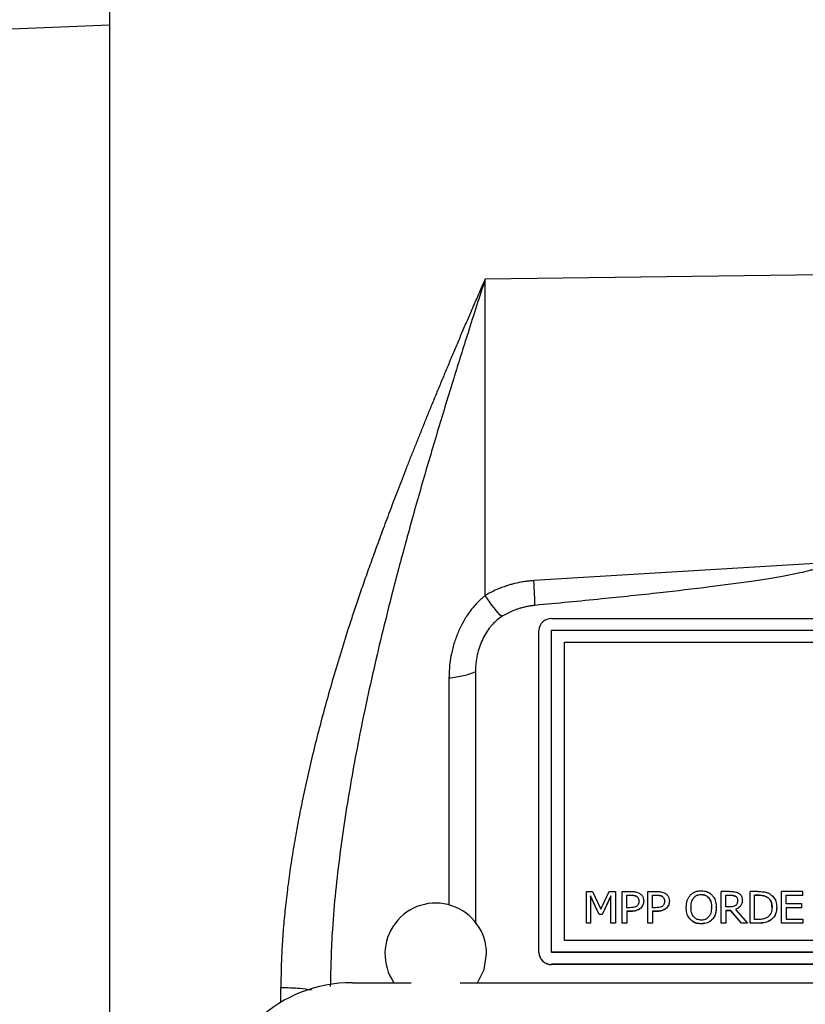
# Model space of a CAD drawing. Header units: inches. Extents: x 0.6 to 16.3, y 0.2 to 11.5.
# Tile 6 of 33: x 3 to 4.2, y 7 to 8.6. Entities that reach past the tile are written whole.
import ezdxf

# ---------------------------------------------------------------- set-up
doc = ezdxf.new("R2010")
doc.units = ezdxf.units.IN
doc.header["$MEASUREMENT"] = 0
doc.styles.add('SLDTEXTSTYLE0', font='TXT', dxfattribs={"width": 0.75})
doc.dimstyles.new('SLDDIMSTYLE1', dxfattribs={"dimtxt": 0.137795, "dimasz": 0.14, "dimexe": 0, "dimexo": 0.0625, "dimgap": 0.034449, "dimtad": 0, "dimdec": 1, "dimlfac": 1.5, "dimrnd": 1e-09, "dimzin": 12, "dimdsep": 46, "dimtxsty": 'SLDTEXTSTYLE0', "dimblk1": 'CLOSED', "dimblk2": 'CLOSED', "dimsah": 1, "dimcen": 0.09, "dimadec": 0, "dimazin": 3, "dimtfac": 1, "dimtdec": 1, "dimtofl": 0, "dimtmove": 0, "dimatfit": 3, "dimldrblk": 'CLOSED', "dimfxl": 0, "dimfrac": 2, "dimtolj": 1, "dimtzin": 12, "dimarcsym": 0})

# ---------------------------------------------------------------- blocks, each defined once
blk = doc.blocks.new('_Closed')
at = {"color": 0, "linetype": 'ByBlock', "lineweight": -2}
for p, q in [((-1, 0.166667), (0, 0)), ((-1, 0.166667), (-1, -0.166667)), ((0, 0), (-1, -0.166667)), ((0, 0), (-1, 0))]:
    blk.add_line(p, q, dxfattribs=at)
blk = doc.blocks.new('_D_10')
at = {"color": 7, "linetype": 'Continuous', "lineweight": 0}
for p, q in [((2.6183, 10.538), (2.5763, 10.538)), ((2.5763, 10.538), (2.5763, 10.3192)), ((2.9238, 10.538), (2.9657, 10.538)), ((2.9657, 10.538), (2.9657, 10.3192)), ((1.2037, 7.7935), (1.2037, 10.3789)), ((4.6589, 10.2779), (4.6589, 10.3789)), ((1.2037, 10.3395), (2.4555, 10.3395)), ((4.6589, 10.3395), (3.0866, 10.3395)), ((2.5763, 10.3192), (2.6183, 10.3192)), ((2.9657, 10.3192), (2.9238, 10.3192))]:
    blk.add_line(p, q, dxfattribs=at)
at = {"color": 7, "linetype": 'Continuous', "lineweight": 18, "xscale": 0.14, "yscale": 0.14, "rotation": 180.0000000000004}
blk.add_blockref('_Closed', (1.2037, 10.3395), dxfattribs=at)
at = {"color": 7, "linetype": 'Continuous', "lineweight": 18, "xscale": 0.14, "yscale": 0.14}
blk.add_blockref('_Closed', (4.6589, 10.3395), dxfattribs=at)
at = {"color": 7, "linetype": 'Continuous', "lineweight": 18, "char_height": 0.1378, "attachment_point": 1, "style": 'SLDTEXTSTYLE0'}
for s, insert in [('132', (2.6183, 10.4969)), ('5.2', (2.6438, 10.2907))]:
    blk.add_mtext(s, dxfattribs=dict(at, insert=insert))

msp = doc.modelspace()

# ---------------------------------------------------------------- linework, layer by layer
at = {"color": 7, "linetype": 'Continuous', "lineweight": 25}
for p, q in [((3.1493, 8.5855), (2.9809, 8.5788)), ((3.1493, 6.3085), (3.1493, 8.5855)), ((4.2706, 8.1923), (3.7401, 8.1857)), ((3.7401, 7.6872), (3.7401, 8.1857)), ((4.2771, 7.739), (3.8167, 7.7108)), ((3.8448, 7.6511), (5.4714, 7.6511)), ((3.8248, 7.1251), (3.8248, 7.6324)), ((3.8448, 7.1254), (3.8448, 7.6326)), ((3.8448, 7.6326), (5.4714, 7.6326)), ((3.8648, 7.614), (5.4514, 7.614)), ((3.8648, 7.1441), (3.8648, 7.614)), ((3.8648, 7.6137), (5.4514, 7.6137)), ((3.7248, 7.5673), (3.7248, 7.1705)), ((3.8995, 7.1715), (3.8995, 7.2213)), ((3.8995, 7.2213), (3.9092, 7.2213)), ((3.9199, 7.1852), (3.9061, 7.2144)), ((3.9061, 7.2144), (3.9061, 7.1715)), ((3.9199, 7.1849), (3.9061, 7.2141)), ((3.9092, 7.2213), (3.9225, 7.1935)), ((3.9225, 7.1935), (3.9354, 7.2213)), ((3.9381, 7.2144), (3.9242, 7.1852)), ((3.9381, 7.2141), (3.9242, 7.1849)), ((3.9354, 7.2213), (3.9452, 7.2213)), ((3.9381, 7.1715), (3.9381, 7.2144)), ((3.9452, 7.2213), (3.9452, 7.1715)), ((3.956, 7.1715), (3.956, 7.2213)), ((3.956, 7.2213), (3.9694, 7.2213)), ((3.9631, 7.2155), (3.969, 7.2155)), ((3.9631, 7.1957), (3.9631, 7.2155)), ((3.9631, 7.2153), (3.969, 7.2153)), ((3.969, 7.2155), (3.969, 7.2153)), ((3.9785, 7.2136), (3.9785, 7.2134)), ((3.9965, 7.1715), (3.9965, 7.2213)), ((3.9965, 7.2213), (4.0099, 7.2213)), ((4.0036, 7.2155), (4.0095, 7.2155)), ((4.0036, 7.1957), (4.0036, 7.2155)), ((4.0036, 7.2153), (4.0095, 7.2153)), ((4.0095, 7.2155), (4.0095, 7.2153)), ((4.019, 7.2136), (4.019, 7.2134)), ((4.0686, 7.2114), (4.0686, 7.2112)), ((4.0804, 7.2166), (4.0804, 7.2163)), ((4.0922, 7.2114), (4.0922, 7.2112)), ((4.1118, 7.1715), (4.1118, 7.2213)), ((4.1255, 7.2213), (4.1118, 7.2213)), ((4.1189, 7.2155), (4.1259, 7.2155)), ((4.1189, 7.1968), (4.1189, 7.2155)), ((4.1189, 7.2153), (4.1259, 7.2153)), ((4.1259, 7.2155), (4.1259, 7.2153)), ((4.1344, 7.2138), (4.1344, 7.2136)), ((4.1694, 7.2213), (4.1573, 7.2213)), ((4.1573, 7.1715), (4.1573, 7.2213)), ((4.1644, 7.2155), (4.1698, 7.2155)), ((4.1644, 7.1772), (4.1644, 7.2155)), ((4.1698, 7.2153), (4.1644, 7.2153)), ((4.1698, 7.2155), (4.1698, 7.2153)), ((4.1839, 7.2125), (4.1839, 7.2123)), ((4.207, 7.1715), (4.207, 7.2213)), ((4.2404, 7.2213), (4.207, 7.2213)), ((4.2141, 7.2017), (4.2141, 7.2154)), ((4.2141, 7.2154), (4.2404, 7.2154)), ((4.2404, 7.2151), (4.2141, 7.2151)), ((4.2404, 7.2154), (4.2404, 7.2213)), ((4.2404, 7.2151), (4.2404, 7.2154)), ((3.968, 7.1957), (3.9631, 7.1957)), ((3.9824, 7.2058), (3.9824, 7.206)), ((3.9898, 7.206), (3.9898, 7.2062)), ((4.0084, 7.1957), (4.0036, 7.1957)), ((4.0228, 7.2058), (4.0228, 7.206)), ((4.0302, 7.206), (4.0302, 7.2062)), ((4.0568, 7.1961), (4.0568, 7.1964)), ((4.0642, 7.1964), (4.0642, 7.1961)), ((4.0966, 7.1961), (4.0966, 7.1964)), ((4.104, 7.1961), (4.104, 7.1964)), ((4.1251, 7.1968), (4.1189, 7.1968)), ((4.1377, 7.207), (4.1377, 7.2072)), ((4.1451, 7.2075), (4.1451, 7.2077)), ((4.1919, 7.1962), (4.1919, 7.1964)), ((4.1993, 7.1961), (4.1993, 7.1963)), ((4.2386, 7.2017), (4.2141, 7.2017)), ((4.2141, 7.1958), (4.2386, 7.1958)), ((4.2141, 7.1958), (4.2141, 7.1774)), ((4.2386, 7.1956), (4.2141, 7.1956)), ((4.2386, 7.1958), (4.2386, 7.2017)), ((4.2386, 7.1956), (4.2386, 7.1958)), ((3.9242, 7.1852), (3.9199, 7.1852)), ((3.9199, 7.1849), (3.9199, 7.1852)), ((3.9242, 7.1849), (3.9199, 7.1849)), ((3.9242, 7.1849), (3.9242, 7.1852)), ((3.9691, 7.19), (3.9631, 7.19)), ((3.9631, 7.19), (3.9631, 7.1715)), ((3.9691, 7.1898), (3.9631, 7.1898)), ((3.9691, 7.1898), (3.9691, 7.19)), ((3.9851, 7.195), (3.9851, 7.1952)), ((4.0096, 7.19), (4.0036, 7.19)), ((4.0036, 7.19), (4.0036, 7.1715)), ((4.0096, 7.1898), (4.0036, 7.1898)), ((4.0096, 7.1898), (4.0096, 7.19)), ((4.0255, 7.195), (4.0255, 7.1952)), ((4.127, 7.1913), (4.1189, 7.1913)), ((4.1189, 7.1913), (4.1189, 7.1715)), ((4.127, 7.191), (4.1189, 7.191)), ((4.1438, 7.1715), (4.127, 7.1913)), ((4.127, 7.191), (4.127, 7.1913)), ((4.1438, 7.1712), (4.127, 7.191)), ((4.1341, 7.1931), (4.153, 7.1715)), ((3.9061, 7.1715), (3.8995, 7.1715)), ((3.8995, 7.1712), (3.8995, 7.1715)), ((3.9061, 7.1712), (3.8995, 7.1712)), ((3.9061, 7.1712), (3.9061, 7.1715)), ((3.9452, 7.1715), (3.9381, 7.1715)), ((3.9381, 7.1712), (3.9381, 7.1715)), ((3.9452, 7.1712), (3.9381, 7.1712)), ((3.9452, 7.1712), (3.9452, 7.1715)), ((3.9631, 7.1715), (3.956, 7.1715)), ((3.956, 7.1712), (3.956, 7.1715)), ((3.9631, 7.1712), (3.956, 7.1712)), ((3.9631, 7.1712), (3.9631, 7.1715)), ((4.0036, 7.1715), (3.9965, 7.1715)), ((3.9965, 7.1712), (3.9965, 7.1715)), ((4.0036, 7.1712), (3.9965, 7.1712)), ((4.0036, 7.1712), (4.0036, 7.1715)), ((4.0632, 7.177), (4.0632, 7.1772)), ((4.0804, 7.1702), (4.0804, 7.1704)), ((4.0976, 7.177), (4.0976, 7.1772)), ((4.1189, 7.1715), (4.1118, 7.1715)), ((4.1118, 7.1712), (4.1118, 7.1715)), ((4.1189, 7.1712), (4.1118, 7.1712)), ((4.1189, 7.1712), (4.1189, 7.1715)), ((4.153, 7.1715), (4.1438, 7.1715)), ((4.1438, 7.1712), (4.1438, 7.1715)), ((4.153, 7.1712), (4.1438, 7.1712)), ((4.153, 7.1712), (4.153, 7.1715)), ((4.1695, 7.1715), (4.1573, 7.1715)), ((4.1573, 7.1712), (4.1573, 7.1715)), ((4.1695, 7.1712), (4.1573, 7.1712)), ((4.1698, 7.1772), (4.1644, 7.1772)), ((4.1695, 7.1712), (4.1695, 7.1715)), ((4.1884, 7.1752), (4.1884, 7.1755)), ((4.2404, 7.1715), (4.207, 7.1715)), ((4.207, 7.1712), (4.207, 7.1715)), ((4.2404, 7.1712), (4.207, 7.1712)), ((4.2141, 7.1774), (4.2404, 7.1774)), ((4.2404, 7.1774), (4.2404, 7.1715)), ((4.2404, 7.1712), (4.2404, 7.1715)), ((5.4514, 7.1441), (3.8648, 7.1441)), ((3.8248, 7.1249), (3.8248, 7.1251)), ((5.4714, 7.1254), (3.8448, 7.1254)), ((3.8448, 7.1254), (3.8448, 7.1251)), ((5.4714, 7.1251), (3.8448, 7.1251)), ((5.4714, 7.1065), (3.8448, 7.1065)), ((3.8448, 7.1062), (3.8448, 7.1065)), ((5.4714, 7.1062), (3.8448, 7.1062)), ((3.5311, 7.0776), (3.6235, 7.0776)), ((3.701, 7.0776), (5.6169, 7.0776))]:
    msp.add_line(p, q, dxfattribs=at)
at = {"color": 8, "linetype": 'Continuous', "lineweight": 25}
for p, q in [((3.6831, 7.5576), (3.6831, 7.2003)), ((3.4184, 7.0468), (3.4184, 7.0702))]:
    msp.add_line(p, q, dxfattribs=at)
at = {"color": 7, "linetype": 'Continuous', "lineweight": 25, "flags": 128}
msp.add_lwpolyline([(3.7281, 7.0776), (3.7384, 7.0983), (3.7423, 7.123)], dxfattribs=at)
at = {"color": 7, "linetype": 'Continuous', "lineweight": 25}
for centre, radius, start, end in [((3.8441, 7.6317), 0.0194, 88.1002, 177.965), ((3.6623, 7.123), 0.08, 0, 214.6193), ((3.8441, 7.1258), 0.0194, 182.035, 271.8998), ((3.8441, 7.1256), 0.0194, 182.035, 271.8998)]:
    msp.add_arc(centre, radius, start, end, dxfattribs=at)
msp.add_ellipse((3.5375, 6.8791), major_axis=(0.2087, -0.0437), ratio=0.927683, start_param=1.792973, end_param=3.333612, dxfattribs=at)
for points, knots in [([(3.1493, 8.5855), (3.1493, 8.6038), (3.1493, 8.6411), (3.1493, 8.7015), (3.1493, 8.7625), (3.1493, 8.8014), (3.1493, 8.8212)], [0, 0, 0, 0, 0.258273, 0.526677, 0.759678, 1, 1, 1, 1]), ([(3.1493, 6.3197), (3.1493, 6.3259), (3.1493, 6.3382), (3.1493, 6.3569), (3.1493, 6.3756), (3.1493, 6.3945), (3.1493, 6.4135), (3.1493, 6.4327), (3.1493, 6.4519), (3.1493, 6.4713), (3.1493, 6.4909), (3.1493, 6.5105), (3.1493, 6.5303), (3.1493, 6.5502), (3.1493, 6.6085), (3.1493, 6.707), (3.1493, 6.8501), (3.1493, 6.9978), (3.1493, 7.1501), (3.1493, 7.305), (3.1493, 7.4613), (3.1493, 7.6177), (3.1493, 7.7726), (3.1493, 7.9249), (3.1493, 8.0726), (3.1493, 8.2157), (3.1493, 8.3201), (3.1493, 8.3896), (3.1493, 8.4263), (3.1493, 8.4625), (3.1493, 8.4983), (3.1493, 8.5337), (3.1493, 8.5686), (3.1493, 8.5915), (3.1493, 8.603)], [0, 0, 0, 0, 0.0092403, 0.0184741, 0.0277026, 0.036927, 0.0461485, 0.0553681, 0.0645871, 0.0738065, 0.0830277, 0.0922517, 0.1014796, 0.1107128, 0.1199522, 0.1820328, 0.244119, 0.3076982, 0.3712832, 0.435639, 0.5000008, 0.5643566, 0.6287183, 0.6922975, 0.7558825, 0.8179631, 0.8800493, 0.8972016, 0.9143361, 0.93146, 0.948581, 0.9657063, 0.9828435, 1, 1, 1, 1]), ([(3.7401, 8.1857), (3.7371, 8.1789), (3.7312, 8.1654), (3.7224, 8.1452), (3.7137, 8.1252), (3.7052, 8.1054), (3.6969, 8.0859), (3.6887, 8.0666), (3.6807, 8.0475), (3.6729, 8.0287), (3.6652, 8.0101), (3.6576, 7.9918), (3.6502, 7.9737), (3.643, 7.9559), (3.636, 7.9384), (3.6291, 7.9211), (3.6223, 7.9041), (3.6157, 7.8873), (3.6093, 7.8708), (3.603, 7.8546), (3.5969, 7.8387), (3.591, 7.8231), (3.5852, 7.8077), (3.5795, 7.7926), (3.5741, 7.7778), (3.5687, 7.7633), (3.5636, 7.7491), (3.5586, 7.7351), (3.5537, 7.7215), (3.5491, 7.7081), (3.5445, 7.6951), (3.5402, 7.6823), (3.536, 7.6698), (3.5319, 7.6577), (3.5247, 7.6358), (3.5147, 7.6042), (3.5023, 7.5632), (3.4907, 7.5228), (3.48, 7.4832), (3.4702, 7.4444), (3.4612, 7.4064), (3.453, 7.3691), (3.4458, 7.3327), (3.4393, 7.297), (3.4337, 7.2622), (3.429, 7.2281), (3.4252, 7.1949), (3.4221, 7.1626), (3.42, 7.131), (3.4187, 7.1003), (3.4185, 7.0801), (3.4184, 7.0702)], [0, 0, 0, 0, 0.019827, 0.039363, 0.058607, 0.07756, 0.096222, 0.114593, 0.132673, 0.150463, 0.167962, 0.185171, 0.20209, 0.218719, 0.235058, 0.251107, 0.266867, 0.282337, 0.297519, 0.312411, 0.327014, 0.341329, 0.355355, 0.369092, 0.382542, 0.395703, 0.408577, 0.421163, 0.433461, 0.445472, 0.457196, 0.468634, 0.479785, 0.490649, 0.501227, 0.538318, 0.574575, 0.610004, 0.644615, 0.678417, 0.711418, 0.743629, 0.77506, 0.805723, 0.83563, 0.864794, 0.893229, 0.92095, 0.947974, 0.974317, 1, 1, 1, 1]), ([(4.2771, 7.739), (4.2771, 7.7388), (4.277, 7.7383), (4.2767, 7.7375), (4.2761, 7.7367), (4.2753, 7.7359), (4.2742, 7.7351), (4.2729, 7.7343), (4.2715, 7.7335), (4.2697, 7.7327), (4.2678, 7.7318), (4.2656, 7.731), (4.2632, 7.7301), (4.2606, 7.7293), (4.2578, 7.7284), (4.2547, 7.7275), (4.2514, 7.7266), (4.2436, 7.7246), (4.2301, 7.7216), (4.2098, 7.7177), (4.1859, 7.7136), (4.147, 7.7077), (4.0898, 7.7001), (4.0111, 7.6909), (3.9193, 7.6813), (3.8537, 7.6751), (3.8186, 7.6718)], [0, 0, 0, 0, 0.001753, 0.003661, 0.005827, 0.00832, 0.011186, 0.014454, 0.018147, 0.022276, 0.026854, 0.031886, 0.037379, 0.043337, 0.049764, 0.056661, 0.064031, 0.071875, 0.108516, 0.15287, 0.204977, 0.264856, 0.40639, 0.576068, 0.773929, 1, 1, 1, 1]), ([(3.8167, 7.7108), (3.8149, 7.7106), (3.8109, 7.7103), (3.8042, 7.7096), (3.7948, 7.7081), (3.7855, 7.706), (3.7773, 7.7037), (3.7709, 7.7016), (3.763, 7.6987), (3.7522, 7.694), (3.7445, 7.6897), (3.7401, 7.6872)], [0, 0, 0, 0, 0.065823, 0.148518, 0.249039, 0.418916, 0.500047, 0.56293, 0.66709, 0.81291, 1, 1, 1, 1]), ([(3.7401, 7.6872), (3.7387, 7.6861), (3.7359, 7.6838), (3.7317, 7.68), (3.7267, 7.675), (3.7215, 7.6692), (3.716, 7.6623), (3.7111, 7.6553), (3.7064, 7.6476), (3.7021, 7.6396), (3.6969, 7.6283), (3.6925, 7.6166), (3.689, 7.6046), (3.6865, 7.5936), (3.6838, 7.5779), (3.6833, 7.5653), (3.6831, 7.5576)], [0, 0, 0, 0, 0.035713, 0.073043, 0.113112, 0.179799, 0.230692, 0.290891, 0.351943, 0.413833, 0.47654, 0.604261, 0.66922, 0.734693, 0.838329, 1, 1, 1, 1]), ([(3.8186, 7.6718), (3.8168, 7.6716), (3.813, 7.6712), (3.8075, 7.6703), (3.802, 7.6691), (3.7966, 7.6677), (3.79, 7.6656), (3.7825, 7.6628), (3.7741, 7.6588), (3.7688, 7.6557), (3.7662, 7.6541)], [0, 0, 0, 0, 0.100333, 0.200258, 0.300021, 0.399868, 0.500044, 0.666793, 0.833062, 1, 1, 1, 1]), ([(3.7662, 7.6541), (3.7651, 7.6534), (3.7629, 7.6519), (3.7598, 7.6496), (3.7568, 7.647), (3.7539, 7.6442), (3.7511, 7.6412), (3.7467, 7.6362), (3.7413, 7.6285), (3.7355, 7.6177), (3.7308, 7.6061), (3.7278, 7.5951), (3.726, 7.585), (3.725, 7.5762), (3.7248, 7.5703), (3.7248, 7.5673)], [0, 0, 0, 0, 0.037446, 0.07543, 0.114078, 0.153508, 0.193832, 0.235154, 0.351752, 0.47384, 0.600533, 0.73025, 0.819849, 0.909627, 1, 1, 1, 1]), ([(3.6831, 7.5576), (3.6912, 7.5583), (3.699, 7.5596), (3.7132, 7.5629), (3.7195, 7.565), (3.7248, 7.5673)], [0, 0, 0, 0, 0.5, 0.5, 1, 1, 1, 1]), ([(3.969, 7.2155), (3.9706, 7.2155), (3.973, 7.2154), (3.9763, 7.2148), (3.9778, 7.214), (3.9785, 7.2136)], [0, 0, 0, 0, 0.4835656, 0.7361587, 1, 1, 1, 1]), ([(3.969, 7.2153), (3.9706, 7.2153), (3.973, 7.2152), (3.9763, 7.2146), (3.9778, 7.2138), (3.9785, 7.2134)], [0, 0, 0, 0, 0.483566, 0.736159, 1, 1, 1, 1]), ([(3.9694, 7.2213), (3.9715, 7.2212), (3.9755, 7.2211), (3.9804, 7.2199), (3.9827, 7.2185), (3.9834, 7.2182)], [0, 0, 0, 0, 0.418669, 0.840635, 1, 1, 1, 1]), ([(3.9785, 7.2136), (3.9792, 7.2131), (3.9807, 7.212), (3.9821, 7.2093), (3.9823, 7.2072), (3.9824, 7.206)], [0, 0, 0, 0, 0.294213, 0.588988, 1, 1, 1, 1]), ([(3.9785, 7.2134), (3.9792, 7.2129), (3.9807, 7.2118), (3.9821, 7.2091), (3.9823, 7.207), (3.9824, 7.2058)], [0, 0, 0, 0, 0.294213, 0.588988, 1, 1, 1, 1]), ([(3.9834, 7.2182), (3.9847, 7.2172), (3.9872, 7.2152), (3.9895, 7.2109), (3.9897, 7.2078), (3.9898, 7.2062)], [0, 0, 0, 0, 0.332227, 0.665173, 1, 1, 1, 1]), ([(4.0095, 7.2155), (4.0111, 7.2155), (4.0135, 7.2154), (4.0167, 7.2148), (4.0182, 7.214), (4.019, 7.2136)], [0, 0, 0, 0, 0.4835656, 0.7361587, 1, 1, 1, 1]), ([(4.0095, 7.2153), (4.0111, 7.2153), (4.0135, 7.2152), (4.0167, 7.2146), (4.0182, 7.2138), (4.019, 7.2134)], [0, 0, 0, 0, 0.483566, 0.736159, 1, 1, 1, 1]), ([(4.0099, 7.2213), (4.0119, 7.2212), (4.016, 7.2211), (4.0208, 7.2199), (4.0232, 7.2185), (4.0239, 7.2182)], [0, 0, 0, 0, 0.418669, 0.840635, 1, 1, 1, 1]), ([(4.019, 7.2136), (4.0197, 7.2131), (4.0211, 7.212), (4.0226, 7.2093), (4.0227, 7.2072), (4.0228, 7.206)], [0, 0, 0, 0, 0.294213, 0.588988, 1, 1, 1, 1]), ([(4.019, 7.2134), (4.0197, 7.2129), (4.0211, 7.2118), (4.0226, 7.2091), (4.0227, 7.207), (4.0228, 7.2058)], [0, 0, 0, 0, 0.294213, 0.588988, 1, 1, 1, 1]), ([(4.0239, 7.2182), (4.0251, 7.2172), (4.0277, 7.2152), (4.0299, 7.2109), (4.0301, 7.2078), (4.0302, 7.2062)], [0, 0, 0, 0, 0.332227, 0.665173, 1, 1, 1, 1]), ([(4.0568, 7.1964), (4.0571, 7.2), (4.0574, 7.2052), (4.0602, 7.2116), (4.0622, 7.2142), (4.0632, 7.2156)], [0, 0, 0, 0, 0.529171, 0.760302, 1, 1, 1, 1]), ([(4.0632, 7.2156), (4.0644, 7.2167), (4.0673, 7.2193), (4.0733, 7.2219), (4.078, 7.2222), (4.0804, 7.2223)], [0, 0, 0, 0, 0.264089, 0.628576, 1, 1, 1, 1]), ([(4.0642, 7.1964), (4.0643, 7.1983), (4.0644, 7.2016), (4.0657, 7.2068), (4.0675, 7.2097), (4.0686, 7.2114)], [0, 0, 0, 0, 0.3698303, 0.6253826, 1, 1, 1, 1]), ([(4.0642, 7.1961), (4.0643, 7.1981), (4.0644, 7.2014), (4.0657, 7.2066), (4.0675, 7.2095), (4.0686, 7.2112)], [0, 0, 0, 0, 0.36983, 0.625383, 1, 1, 1, 1]), ([(4.0686, 7.2114), (4.0696, 7.2125), (4.0718, 7.2147), (4.0761, 7.2164), (4.079, 7.2165), (4.0804, 7.2166)], [0, 0, 0, 0, 0.346115, 0.694283, 1, 1, 1, 1]), ([(4.0686, 7.2112), (4.0696, 7.2123), (4.0718, 7.2145), (4.0761, 7.2161), (4.079, 7.2163), (4.0804, 7.2163)], [0, 0, 0, 0, 0.346115, 0.694283, 1, 1, 1, 1]), ([(4.0804, 7.2223), (4.0821, 7.2222), (4.0863, 7.222), (4.0925, 7.22), (4.096, 7.217), (4.0976, 7.2156)], [0, 0, 0, 0, 0.2658181, 0.6550901, 1, 1, 1, 1]), ([(4.0804, 7.2166), (4.0822, 7.2164), (4.0855, 7.2162), (4.0896, 7.2142), (4.0914, 7.2123), (4.0922, 7.2114)], [0, 0, 0, 0, 0.397274, 0.731601, 1, 1, 1, 1]), ([(4.0804, 7.2163), (4.0822, 7.2162), (4.0855, 7.216), (4.0896, 7.2139), (4.0914, 7.212), (4.0922, 7.2112)], [0, 0, 0, 0, 0.397274, 0.731601, 1, 1, 1, 1]), ([(4.0922, 7.2114), (4.0935, 7.2094), (4.0955, 7.2061), (4.0964, 7.2008), (4.0965, 7.1979), (4.0966, 7.1964)], [0, 0, 0, 0, 0.434799, 0.714382, 1, 1, 1, 1]), ([(4.0922, 7.2112), (4.0935, 7.2092), (4.0955, 7.2059), (4.0964, 7.2006), (4.0965, 7.1976), (4.0966, 7.1961)], [0, 0, 0, 0, 0.434799, 0.714382, 1, 1, 1, 1]), ([(4.0976, 7.2156), (4.0986, 7.2142), (4.1016, 7.2104), (4.1037, 7.2037), (4.1039, 7.1985), (4.104, 7.1964)], [0, 0, 0, 0, 0.2390331, 0.6848463, 1, 1, 1, 1]), ([(4.1255, 7.2213), (4.1278, 7.2212), (4.1312, 7.2212), (4.1359, 7.2203), (4.138, 7.2192), (4.1391, 7.2186)], [0, 0, 0, 0, 0.483407, 0.735045, 1, 1, 1, 1]), ([(4.1259, 7.2155), (4.1273, 7.2155), (4.1295, 7.2154), (4.1324, 7.2149), (4.1337, 7.2142), (4.1344, 7.2138)], [0, 0, 0, 0, 0.483708, 0.736482, 1, 1, 1, 1]), ([(4.1259, 7.2153), (4.1273, 7.2153), (4.1295, 7.2152), (4.1324, 7.2146), (4.1337, 7.2139), (4.1344, 7.2136)], [0, 0, 0, 0, 0.483708, 0.736482, 1, 1, 1, 1]), ([(4.1344, 7.2138), (4.135, 7.2134), (4.1363, 7.2124), (4.1375, 7.21), (4.1377, 7.2082), (4.1377, 7.2072)], [0, 0, 0, 0, 0.298018, 0.596766, 1, 1, 1, 1]), ([(4.1344, 7.2136), (4.135, 7.2131), (4.1363, 7.2122), (4.1375, 7.2098), (4.1377, 7.208), (4.1377, 7.207)], [0, 0, 0, 0, 0.298018, 0.596766, 1, 1, 1, 1]), ([(4.1391, 7.2186), (4.1403, 7.2178), (4.1427, 7.216), (4.1449, 7.212), (4.145, 7.2092), (4.1451, 7.2077)], [0, 0, 0, 0, 0.332483, 0.66621, 1, 1, 1, 1]), ([(4.1694, 7.2213), (4.1726, 7.2212), (4.1775, 7.2211), (4.184, 7.2196), (4.187, 7.2181), (4.1885, 7.2173)], [0, 0, 0, 0, 0.482857, 0.736481, 1, 1, 1, 1]), ([(4.1698, 7.2155), (4.1714, 7.2155), (4.1743, 7.2154), (4.1792, 7.2147), (4.1821, 7.2133), (4.1839, 7.2125)], [0, 0, 0, 0, 0.328592, 0.607226, 1, 1, 1, 1]), ([(4.1839, 7.2123), (4.1824, 7.213), (4.1798, 7.2142), (4.175, 7.2152), (4.1717, 7.2152), (4.1698, 7.2153)], [0, 0, 0, 0, 0.330167, 0.604832, 1, 1, 1, 1]), ([(4.1839, 7.2125), (4.1853, 7.2115), (4.1881, 7.2096), (4.191, 7.2045), (4.1919, 7.1999), (4.1919, 7.197), (4.1919, 7.1964)], [0, 0, 0, 0, 0.2635784, 0.5270371, 0.9099681, 1, 1, 1, 1]), ([(4.1919, 7.1962), (4.1918, 7.1986), (4.1916, 7.2024), (4.1894, 7.2073), (4.1868, 7.2104), (4.1847, 7.2118), (4.1839, 7.2123)], [0, 0, 0, 0, 0.383177, 0.614913, 0.847549, 1, 1, 1, 1]), ([(4.1885, 7.2173), (4.1906, 7.2157), (4.1947, 7.2126), (4.1987, 7.2052), (4.1991, 7.1995), (4.1993, 7.1963)], [0, 0, 0, 0, 0.303216, 0.606125, 1, 1, 1, 1]), ([(3.9793, 7.1987), (3.9786, 7.198), (3.9768, 7.1967), (3.9727, 7.1958), (3.9697, 7.1957), (3.968, 7.1957)], [0, 0, 0, 0, 0.2492636, 0.5649055, 1, 1, 1, 1]), ([(3.9824, 7.206), (3.9823, 7.2053), (3.9823, 7.2035), (3.9814, 7.2009), (3.98, 7.1993), (3.9793, 7.1987)], [0, 0, 0, 0, 0.261236, 0.66725, 1, 1, 1, 1]), ([(3.9898, 7.2062), (3.9897, 7.2052), (3.9895, 7.2023), (3.988, 7.1983), (3.9859, 7.1961), (3.9851, 7.1952)], [0, 0, 0, 0, 0.266723, 0.716133, 1, 1, 1, 1]), ([(3.9898, 7.206), (3.9897, 7.2049), (3.9895, 7.202), (3.988, 7.1981), (3.9859, 7.1958), (3.9851, 7.195)], [0, 0, 0, 0, 0.266723, 0.716133, 1, 1, 1, 1]), ([(4.0198, 7.1987), (4.019, 7.198), (4.0173, 7.1967), (4.0132, 7.1958), (4.0102, 7.1957), (4.0084, 7.1957)], [0, 0, 0, 0, 0.2492636, 0.5649055, 1, 1, 1, 1]), ([(4.0228, 7.206), (4.0228, 7.2053), (4.0227, 7.2035), (4.0218, 7.2009), (4.0204, 7.1993), (4.0198, 7.1987)], [0, 0, 0, 0, 0.261236, 0.66725, 1, 1, 1, 1]), ([(4.0302, 7.2062), (4.0301, 7.2052), (4.03, 7.2023), (4.0284, 7.1983), (4.0263, 7.1961), (4.0255, 7.1952)], [0, 0, 0, 0, 0.266723, 0.716133, 1, 1, 1, 1]), ([(4.0302, 7.206), (4.0301, 7.2049), (4.03, 7.202), (4.0284, 7.1981), (4.0263, 7.1958), (4.0255, 7.195)], [0, 0, 0, 0, 0.266723, 0.716133, 1, 1, 1, 1]), ([(4.0632, 7.1772), (4.0622, 7.1785), (4.0593, 7.1821), (4.0572, 7.1888), (4.0569, 7.1941), (4.0568, 7.1964)], [0, 0, 0, 0, 0.233288, 0.66155, 1, 1, 1, 1]), ([(4.0632, 7.177), (4.0622, 7.1782), (4.0593, 7.1819), (4.0572, 7.1886), (4.0569, 7.1938), (4.0568, 7.1961)], [0, 0, 0, 0, 0.2332878, 0.6615495, 1, 1, 1, 1]), ([(4.0804, 7.1761), (4.0787, 7.1763), (4.0752, 7.1765), (4.0707, 7.179), (4.0671, 7.1829), (4.0646, 7.1888), (4.0644, 7.1936), (4.0642, 7.1964)], [0, 0, 0, 0, 0.170944, 0.343111, 0.49388, 0.708299, 1, 1, 1, 1]), ([(4.0966, 7.1964), (4.0964, 7.1932), (4.0962, 7.1883), (4.0931, 7.182), (4.0891, 7.1781), (4.0845, 7.1763), (4.0816, 7.1762), (4.0804, 7.1761)], [0, 0, 0, 0, 0.327834, 0.521288, 0.71629, 0.883753, 1, 1, 1, 1]), ([(4.104, 7.1964), (4.1039, 7.1942), (4.1037, 7.1904), (4.1022, 7.1842), (4.1, 7.1799), (4.0979, 7.1776), (4.0976, 7.1772)], [0, 0, 0, 0, 0.309505, 0.560936, 0.927066, 1, 1, 1, 1]), ([(4.104, 7.1961), (4.1039, 7.194), (4.1037, 7.1902), (4.1022, 7.184), (4.1, 7.1796), (4.0979, 7.1773), (4.0976, 7.177)], [0, 0, 0, 0, 0.309505, 0.560936, 0.927066, 1, 1, 1, 1]), ([(4.1347, 7.1994), (4.134, 7.1988), (4.1323, 7.1976), (4.1289, 7.1969), (4.1264, 7.1969), (4.1251, 7.1968)], [0, 0, 0, 0, 0.2693824, 0.6122224, 1, 1, 1, 1]), ([(4.1451, 7.2077), (4.145, 7.2059), (4.1447, 7.2025), (4.1421, 7.1982), (4.1385, 7.195), (4.1355, 7.1938), (4.1341, 7.1931)], [0, 0, 0, 0, 0.284906, 0.524908, 0.763987, 1, 1, 1, 1]), ([(4.1451, 7.2075), (4.145, 7.2057), (4.1447, 7.2023), (4.1421, 7.1979), (4.1385, 7.1948), (4.1355, 7.1935), (4.1341, 7.1929)], [0, 0, 0, 0, 0.284906, 0.524908, 0.763987, 1, 1, 1, 1]), ([(4.1377, 7.2072), (4.1377, 7.2058), (4.1375, 7.2037), (4.1363, 7.2011), (4.1353, 7.2), (4.1347, 7.1994)], [0, 0, 0, 0, 0.481916, 0.732223, 1, 1, 1, 1]), ([(4.1919, 7.1964), (4.1917, 7.1933), (4.1914, 7.1888), (4.1883, 7.1834), (4.1858, 7.1815), (4.1845, 7.1805)], [0, 0, 0, 0, 0.510446, 0.744064, 1, 1, 1, 1]), ([(4.1993, 7.1963), (4.199, 7.1929), (4.1984, 7.1868), (4.1939, 7.1796), (4.1901, 7.1767), (4.1884, 7.1755)], [0, 0, 0, 0, 0.426349, 0.755607, 1, 1, 1, 1]), ([(4.1993, 7.1961), (4.199, 7.1926), (4.1984, 7.1866), (4.1939, 7.1793), (4.1901, 7.1765), (4.1884, 7.1752)], [0, 0, 0, 0, 0.426349, 0.755607, 1, 1, 1, 1]), ([(3.9851, 7.1952), (3.9839, 7.1943), (3.9812, 7.1921), (3.9756, 7.1902), (3.9713, 7.1901), (3.9691, 7.19)], [0, 0, 0, 0, 0.262955, 0.622882, 1, 1, 1, 1]), ([(3.9851, 7.195), (3.9839, 7.194), (3.9812, 7.1919), (3.9756, 7.19), (3.9713, 7.1899), (3.9691, 7.1898)], [0, 0, 0, 0, 0.262955, 0.622882, 1, 1, 1, 1]), ([(4.0255, 7.1952), (4.0244, 7.1943), (4.0216, 7.1921), (4.016, 7.1902), (4.0118, 7.1901), (4.0096, 7.19)], [0, 0, 0, 0, 0.262955, 0.622882, 1, 1, 1, 1]), ([(4.0255, 7.195), (4.0244, 7.194), (4.0216, 7.1919), (4.016, 7.19), (4.0118, 7.1899), (4.0096, 7.1898)], [0, 0, 0, 0, 0.262955, 0.622882, 1, 1, 1, 1]), ([(4.1845, 7.1805), (4.1833, 7.1798), (4.18, 7.178), (4.1748, 7.1773), (4.1711, 7.1772), (4.1698, 7.1772)], [0, 0, 0, 0, 0.280368, 0.740352, 1, 1, 1, 1]), ([(4.0804, 7.1704), (4.0787, 7.1705), (4.0745, 7.1707), (4.0682, 7.1727), (4.0648, 7.1758), (4.0632, 7.1772)], [0, 0, 0, 0, 0.265205, 0.65497, 1, 1, 1, 1]), ([(4.0804, 7.1702), (4.0787, 7.1703), (4.0745, 7.1704), (4.0682, 7.1725), (4.0648, 7.1755), (4.0632, 7.177)], [0, 0, 0, 0, 0.2652047, 0.6549696, 1, 1, 1, 1]), ([(4.0976, 7.1772), (4.0964, 7.1761), (4.0937, 7.1735), (4.0877, 7.1709), (4.0829, 7.1706), (4.0804, 7.1704)], [0, 0, 0, 0, 0.257077, 0.605802, 1, 1, 1, 1]), ([(4.0976, 7.177), (4.0964, 7.1759), (4.0937, 7.1733), (4.0877, 7.1707), (4.0829, 7.1703), (4.0804, 7.1702)], [0, 0, 0, 0, 0.257077, 0.605802, 1, 1, 1, 1]), ([(4.1884, 7.1755), (4.1867, 7.1746), (4.1825, 7.1724), (4.1758, 7.1716), (4.1712, 7.1715), (4.1695, 7.1715)], [0, 0, 0, 0, 0.293646, 0.746686, 1, 1, 1, 1]), ([(4.1884, 7.1752), (4.1867, 7.1743), (4.1825, 7.1721), (4.1758, 7.1713), (4.1712, 7.1713), (4.1695, 7.1712)], [0, 0, 0, 0, 0.293646, 0.746686, 1, 1, 1, 1])]:
    msp.add_open_spline(points, degree=3, knots=knots, dxfattribs=at)
at = {"color": 8, "linetype": 'Continuous', "lineweight": 25}
for points, knots in [([(3.7401, 8.1857), (3.7311, 8.1576), (3.7145, 8.106), (3.6898, 8.0272), (3.6662, 7.9499), (3.6421, 7.8685), (3.6192, 7.7872), (3.5979, 7.7079), (3.5748, 7.6163), (3.5512, 7.5134), (3.5283, 7.3963), (3.5106, 7.2803), (3.4986, 7.1715), (3.4969, 7.1016), (3.4962, 7.0714)], [0, 0, 0, 0, 0.08031, 0.14783, 0.222249, 0.296274, 0.373188, 0.444866, 0.511311, 0.619595, 0.71855, 0.819559, 0.922035, 1, 1, 1, 1]), ([(3.4184, 7.0702), (3.4288, 7.0699), (3.4469, 7.0695), (3.4608, 7.0672), (3.4668, 7.0663)], [0, 0, 0, 0, 0.572645, 1, 1, 1, 1])]:
    msp.add_open_spline(points, degree=3, knots=knots, dxfattribs=at)
at = {"color": 7, "linetype": 'Continuous', "lineweight": 25}
for points in [[(3.8186, 7.6719), (3.8183, 7.681), (3.8176, 7.6948), (3.8167, 7.7108)], [(3.7662, 7.6541), (3.7591, 7.6611), (3.7497, 7.673), (3.7401, 7.6872)]]:
    msp.add_open_spline(points, degree=3, dxfattribs=at)

# ---------------------------------------------------------------- dimensions: what is measured, and where the dimension line sits
at = {"color": 7, "linetype": 'Continuous', "lineweight": 18}
dim = msp.add_linear_dim(base=(4.6589, 10.3395), p1=(1.2037, 7.7541), p2=(4.6589, 10.2385), dimstyle='SLDDIMSTYLE1', dxfattribs=at)
dim.commit()
dim.dimension.update_dxf_attribs({"geometry": '_D_10', "text_midpoint": (2.771, 10.3395), "dimtype": 160})

doc.saveas('drawing.dxf')
